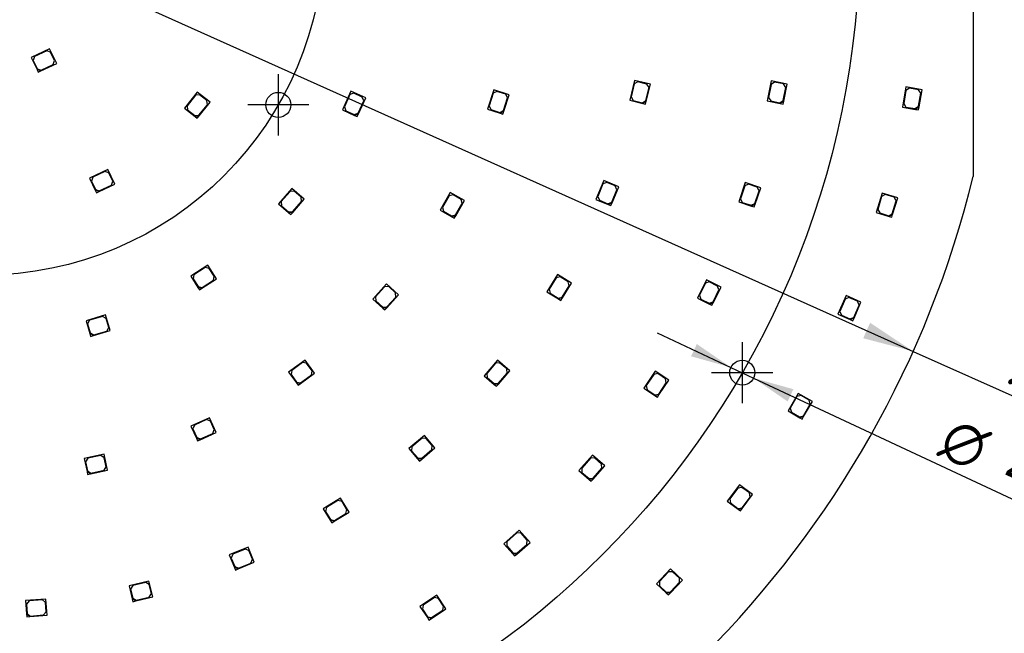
# Model space of a CAD drawing. Header units: millimetres. Extents: x 7 to 819, y 6 to 587.
# Tile 5 of 10: x 374 to 543, y 211 to 316. Entities that reach past the tile are written whole.
import ezdxf
from ezdxf.enums import TextEntityAlignment as Align
from ezdxf.lldxf.tags import DXFTag

# ---------------------------------------------------------------- set-up
doc = ezdxf.new("R2010")
doc.units = ezdxf.units.MM
doc.layers.add('Default', color=7, linetype='Continuous')
doc.layers.add('RDLED_350MM_4000', color=7, linetype='Continuous')
doc.styles.add('SEACAD_Arial', font='arial.ttf')
doc.styles.add('SEACAD_Solid_Edge_ANSI1_Symbols', font='semeca1.ttf')
tags = doc.linetypes.add('CENTER2', pattern=[28.575, 19.05, -3.175, 3.175, -3.175]).pattern_tags.tags
tags[10:11] = [DXFTag(74, 4), DXFTag(75, 0), DXFTag(340, '0'), DXFTag(46, 0.0), DXFTag(50, 0.0), DXFTag(44, 0.0), DXFTag(45, 0.0)]
tags[8:9] = [DXFTag(74, 4), DXFTag(75, 0), DXFTag(340, '0'), DXFTag(46, 0.0), DXFTag(50, 0.0), DXFTag(44, 0.0), DXFTag(45, 0.0)]
tags[6:7] = [DXFTag(74, 4), DXFTag(75, 0), DXFTag(340, '0'), DXFTag(46, 0.0), DXFTag(50, 0.0), DXFTag(44, 0.0), DXFTag(45, 0.0)]
tags[4:5] = [DXFTag(74, 4), DXFTag(75, 0), DXFTag(340, '0'), DXFTag(46, 0.0), DXFTag(50, 0.0), DXFTag(44, 0.0), DXFTag(45, 0.0)]
tags = doc.linetypes.add('HIDDEN2', pattern=[4.7625, 3.175, -1.5875]).pattern_tags.tags
tags[6:7] = [DXFTag(74, 4), DXFTag(75, 0), DXFTag(340, '0'), DXFTag(46, 0.0), DXFTag(50, 0.0), DXFTag(44, 0.0), DXFTag(45, 0.0)]
tags[4:5] = [DXFTag(74, 4), DXFTag(75, 0), DXFTag(340, '0'), DXFTag(46, 0.0), DXFTag(50, 0.0), DXFTag(44, 0.0), DXFTag(45, 0.0)]
doc.dimstyles.new('ISO', dxfattribs={"dimtxt": 7, "dimasz": 7, "dimexe": 3.5, "dimexo": 0, "dimgap": 1.75, "dimtad": 1, "dimtxsty": 'SEACAD_Arial', "dimblk1": '_SE_FILLED', "dimblk2": '_SE_FILLED', "dimsah": 1, "dimcen": 3.5, "dimadec": 0, "dimazin": 0, "dimtfac": 0.5, "dimtdec": 3, "dimtmove": 0, "dimatfit": 3, "dimfxl": 1, "dimarcsym": 0})

# ---------------------------------------------------------------- blocks, each defined once
blk = doc.blocks.new('SEANNOT_GROUP')
at = {"layer": 'Default', "color": 7, "linetype": 'CENTER2'}
for p, q in [((498.01, 260.66), (498.01, 250.16)), ((503.26, 255.41), (492.76, 255.41))]:
    blk.add_line(p, q, dxfattribs=at)
blk = doc.blocks.new('SEANNOT_GROUP7')
at = {"layer": 'Default', "color": 7, "linetype": 'CENTER2'}
for p, q in [((418.34, 306.66), (418.34, 296.16)), ((423.59, 301.41), (413.09, 301.41))]:
    blk.add_line(p, q, dxfattribs=at)
blk = doc.blocks.new('SE')
at = {"layer": 'RDLED_350MM_4000', "color": 7, "linetype": 'Continuous'}
for p, q in [((537.68, 372.19), (537.68, 289.12)), ((379.06, 311.05), (375.91, 309.53)), ((375.91, 309.53), (376.9, 307.46)), ((376.49, 309.7), (376.26, 309.04)), ((378.56, 310.7), (376.49, 309.7)), ((379.23, 310.47), (378.56, 310.7)), ((380.28, 308.53), (379.06, 311.05)), ((379.92, 309.03), (379.23, 310.47)), ((376.26, 309.04), (376.95, 307.6)), ((377.57, 307.23), (380.28, 308.53)), ((377.62, 307.36), (379.69, 308.36)), ((379.69, 308.36), (379.92, 309.03)), ((376.9, 307.46), (377.12, 307.01)), ((377.57, 307.23), (376.9, 307.46)), ((376.95, 307.6), (377.62, 307.36)), ((377.12, 307.01), (377.57, 307.23)), ((479.52, 305.6), (478.7, 302.2)), ((479.48, 305), (478.94, 302.76)), ((480.08, 305.37), (479.48, 305)), ((482.24, 304.95), (479.52, 305.6)), ((481.64, 304.99), (480.08, 305.37)), ((481.47, 302.15), (482.01, 304.39)), ((481.54, 302.03), (482.24, 304.95)), ((482.01, 304.39), (481.64, 304.99)), ((502.98, 305.53), (502.29, 302.09)), ((502.96, 304.92), (502.51, 302.66)), ((503.54, 305.31), (502.96, 304.92)), ((505.72, 304.98), (502.98, 305.53)), ((505.11, 305), (503.54, 305.31)), ((505.06, 302.16), (505.51, 304.41)), ((505.51, 304.41), (505.11, 305)), ((505.14, 302.04), (505.72, 304.98)), ((526.14, 304.49), (525.53, 301.04)), ((528.9, 304), (526.14, 304.49)), ((404.42, 303.59), (402.24, 300.86)), ((404.12, 303.06), (402.69, 301.26)), ((404.83, 303.14), (404.12, 303.06)), ((406.61, 301.85), (404.42, 303.59)), ((406.08, 302.14), (404.83, 303.14)), ((430.81, 303.75), (429.35, 300.57)), ((430.65, 303.16), (429.69, 301.07)), ((431.31, 303.41), (430.65, 303.16)), ((433.35, 302.59), (430.81, 303.75)), ((432.77, 302.74), (431.31, 303.41)), ((433.01, 302.08), (432.77, 302.74)), ((455.34, 304.01), (454.25, 300.68)), ((455.25, 303.41), (454.53, 301.22)), ((455.88, 303.73), (455.25, 303.41)), ((458, 303.15), (455.34, 304.01)), ((457.4, 303.24), (455.88, 303.73)), ((457.07, 300.3), (458, 303.15)), ((457.72, 302.61), (457.4, 303.24)), ((478.94, 302.76), (479.31, 302.16)), ((526.14, 303.88), (525.74, 301.62)), ((526.72, 304.29), (526.14, 303.88)), ((528.29, 304.01), (526.72, 304.29)), ((528.7, 303.43), (528.29, 304.01)), ((528.3, 301.17), (528.7, 303.43)), ((528.38, 301.05), (528.9, 304)), ((402.69, 301.26), (402.77, 300.56)), ((404.72, 299.64), (406.16, 301.44)), ((404.74, 299.5), (406.61, 301.85)), ((406.16, 301.44), (406.08, 302.14)), ((429.69, 301.07), (429.94, 300.41)), ((432.06, 299.99), (433.01, 302.08)), ((432.11, 299.86), (433.35, 302.59)), ((454.53, 301.22), (454.86, 300.59)), ((457.01, 300.42), (457.72, 302.61)), ((478.7, 302.2), (480.94, 301.66)), ((479.31, 302.16), (480.87, 301.78)), ((480.87, 301.78), (481.47, 302.15)), ((481.54, 302.03), (480.94, 301.66)), ((480.94, 301.66), (481.43, 301.55)), ((481.43, 301.55), (481.54, 302.03)), ((502.29, 302.09), (504.55, 301.65)), ((502.51, 302.66), (502.9, 302.08)), ((502.9, 302.08), (504.47, 301.76)), ((504.47, 301.76), (505.06, 302.16)), ((505.14, 302.04), (504.55, 301.65)), ((504.55, 301.65), (505.04, 301.55)), ((505.04, 301.55), (505.14, 302.04)), ((525.53, 301.04), (527.8, 300.64)), ((525.74, 301.62), (526.14, 301.04)), ((526.14, 301.04), (527.72, 300.76)), ((527.72, 300.76), (528.3, 301.17)), ((528.38, 301.05), (527.8, 300.64)), ((528.29, 300.56), (528.38, 301.05)), ((402.24, 300.86), (404.04, 299.42)), ((402.77, 300.56), (404.02, 299.56)), ((404.02, 299.56), (404.72, 299.64)), ((404.74, 299.5), (404.04, 299.42)), ((404.04, 299.42), (404.43, 299.11)), ((404.43, 299.11), (404.74, 299.5)), ((429.35, 300.57), (431.44, 299.61)), ((429.94, 300.41), (431.39, 299.74)), ((431.39, 299.74), (432.06, 299.99)), ((432.11, 299.86), (431.44, 299.61)), ((431.44, 299.61), (431.9, 299.4)), ((431.9, 299.4), (432.11, 299.86)), ((454.25, 300.68), (456.44, 299.97)), ((454.86, 300.59), (456.38, 300.1)), ((456.38, 300.1), (457.01, 300.42)), ((457.07, 300.3), (456.44, 299.97)), ((456.44, 299.97), (456.92, 299.82)), ((456.92, 299.82), (457.07, 300.3)), ((527.8, 300.64), (528.29, 300.56)), ((389.04, 290.33), (385.89, 288.81)), ((388.54, 289.98), (386.47, 288.98)), ((389.21, 289.75), (388.54, 289.98)), ((390.25, 287.81), (389.04, 290.33)), ((389.9, 288.3), (389.21, 289.75)), ((385.89, 288.81), (386.88, 286.74)), ((386.47, 288.98), (386.24, 288.31)), ((386.24, 288.31), (386.93, 286.87)), ((387.55, 286.51), (390.25, 287.81)), ((387.6, 286.64), (389.67, 287.64)), ((389.67, 287.64), (389.9, 288.3)), ((474.22, 288.42), (472.88, 285.18)), ((474.09, 287.82), (473.21, 285.7)), ((474.74, 288.09), (474.09, 287.82)), ((476.81, 287.34), (474.22, 288.42)), ((476.22, 287.48), (474.74, 288.09)), ((476.49, 286.83), (476.22, 287.48)), ((498.54, 288.08), (497.41, 284.77)), ((498.44, 287.48), (497.7, 285.3)), ((499.07, 287.79), (498.44, 287.48)), ((501.19, 287.18), (498.54, 288.08)), ((500.59, 287.28), (499.07, 287.79)), ((386.88, 286.74), (387.1, 286.29)), ((387.55, 286.51), (386.88, 286.74)), ((386.93, 286.87), (387.6, 286.64)), ((387.1, 286.29), (387.55, 286.51)), ((420.67, 287.05), (418.38, 284.41)), ((420.35, 286.54), (418.84, 284.8)), ((421.06, 286.59), (420.35, 286.54)), ((422.78, 285.22), (420.67, 287.05)), ((422.27, 285.54), (421.06, 286.59)), ((447.88, 286.37), (446.13, 283.34)), ((447.67, 285.8), (446.52, 283.81)), ((448.35, 285.98), (447.67, 285.8)), ((450.31, 284.97), (447.88, 286.37)), ((449.74, 285.18), (448.35, 285.98)), ((475.61, 284.7), (476.49, 286.83)), ((475.66, 284.57), (476.81, 287.34)), ((500.16, 284.47), (500.9, 286.65)), ((500.23, 284.34), (501.19, 287.18)), ((500.9, 286.65), (500.59, 287.28)), ((522.03, 286.27), (521.03, 282.92)), ((522.58, 286), (521.96, 285.67)), ((524.72, 285.47), (522.03, 286.27)), ((524.11, 285.54), (522.58, 286)), ((418.38, 284.41), (420.11, 282.9)), ((418.84, 284.8), (418.9, 284.09)), ((418.9, 284.09), (420.1, 283.04)), ((420.81, 283.09), (422.32, 284.83)), ((420.82, 282.95), (422.78, 285.22)), ((422.32, 284.83), (422.27, 285.54)), ((448.77, 282.51), (449.92, 284.5)), ((448.81, 282.37), (450.31, 284.97)), ((449.92, 284.5), (449.74, 285.18)), ((472.88, 285.18), (475.01, 284.3)), ((473.21, 285.7), (473.48, 285.05)), ((473.48, 285.05), (474.96, 284.43)), ((474.96, 284.43), (475.61, 284.7)), ((475.66, 284.57), (475.01, 284.3)), ((475.01, 284.3), (475.47, 284.11)), ((475.47, 284.11), (475.66, 284.57)), ((497.41, 284.77), (499.59, 284.03)), ((497.7, 285.3), (498.01, 284.67)), ((498.01, 284.67), (499.53, 284.16)), ((499.53, 284.16), (500.16, 284.47)), ((500.23, 284.34), (499.59, 284.03)), ((500.06, 283.87), (500.23, 284.34)), ((521.96, 285.67), (521.3, 283.46)), ((523.79, 282.72), (524.45, 284.92)), ((523.85, 282.59), (524.72, 285.47)), ((524.45, 284.92), (524.11, 285.54)), ((420.1, 283.04), (420.81, 283.09)), ((420.82, 282.95), (420.11, 282.9)), ((420.11, 282.9), (420.49, 282.58)), ((420.49, 282.58), (420.82, 282.95)), ((446.13, 283.34), (448.12, 282.19)), ((446.52, 283.81), (446.7, 283.13)), ((446.7, 283.13), (448.09, 282.33)), ((448.09, 282.33), (448.77, 282.51)), ((499.59, 284.03), (500.06, 283.87)), ((521.03, 282.92), (523.23, 282.26)), ((521.3, 283.46), (521.63, 282.84)), ((521.63, 282.84), (523.17, 282.38)), ((523.17, 282.38), (523.79, 282.72)), ((523.85, 282.59), (523.23, 282.26)), ((523.71, 282.12), (523.85, 282.59)), ((448.81, 282.37), (448.12, 282.19)), ((448.12, 282.19), (448.56, 281.94)), ((448.56, 281.94), (448.81, 282.37)), ((523.23, 282.26), (523.71, 282.12)), ((406.24, 273.89), (403.29, 272)), ((405.79, 273.48), (403.85, 272.24)), ((406.48, 273.33), (405.79, 273.48)), ((407.75, 271.54), (406.24, 273.89)), ((407.34, 271.99), (406.48, 273.33)), ((466.3, 272.27), (464.48, 269.28)), ((468.69, 270.81), (466.3, 272.27)), ((403.29, 272), (404.54, 270.06)), ((403.85, 272.24), (403.7, 271.55)), ((403.7, 271.55), (404.57, 270.2)), ((405.23, 269.91), (407.75, 271.54)), ((405.26, 270.05), (407.19, 271.3)), ((407.19, 271.3), (407.34, 271.99)), ((436.92, 270.66), (434.58, 268.06)), ((439, 268.79), (436.92, 270.66)), ((466.08, 271.71), (464.87, 269.74)), ((466.76, 271.87), (466.08, 271.71)), ((468.13, 271.03), (466.76, 271.87)), ((467.12, 268.25), (468.69, 270.81)), ((468.29, 270.35), (468.13, 271.03)), ((491.86, 271.37), (490.31, 268.23)), ((491.69, 270.78), (490.67, 268.72)), ((492.36, 271.01), (491.69, 270.78)), ((494.37, 270.13), (491.86, 271.37)), ((493.79, 270.3), (492.36, 271.01)), ((404.54, 270.06), (404.81, 269.64)), ((405.23, 269.91), (404.54, 270.06)), ((404.57, 270.2), (405.26, 270.05)), ((404.81, 269.64), (405.23, 269.91)), ((436.59, 270.15), (435.05, 268.44)), ((437.3, 270.19), (436.59, 270.15)), ((438.49, 269.12), (437.3, 270.19)), ((438.53, 268.41), (438.49, 269.12)), ((464.48, 269.28), (466.44, 268.08)), ((464.87, 269.74), (465.04, 269.06)), ((465.04, 269.06), (466.4, 268.22)), ((467.09, 268.39), (468.29, 270.35)), ((493, 267.57), (494.02, 269.63)), ((493.05, 267.44), (494.37, 270.13)), ((494.02, 269.63), (493.79, 270.3)), ((434.58, 268.06), (436.29, 266.52)), ((435.05, 268.44), (435.09, 267.74)), ((435.09, 267.74), (436.28, 266.66)), ((436.99, 266.56), (439, 268.79)), ((436.99, 266.7), (438.53, 268.41)), ((466.4, 268.22), (467.09, 268.39)), ((467.12, 268.25), (466.44, 268.08)), ((466.44, 268.08), (466.86, 267.82)), ((466.86, 267.82), (467.12, 268.25)), ((490.31, 268.23), (492.38, 267.21)), ((490.67, 268.72), (490.9, 268.05)), ((490.9, 268.05), (492.33, 267.34)), ((492.33, 267.34), (493, 267.57)), ((493.05, 267.44), (492.38, 267.21)), ((492.38, 267.21), (492.82, 266.99)), ((492.82, 266.99), (493.05, 267.44)), ((515.84, 268.65), (514.45, 265.44)), ((515.69, 268.06), (514.78, 265.95)), ((516.35, 268.32), (515.69, 268.06)), ((518.41, 267.54), (515.84, 268.65)), ((517.82, 267.69), (516.35, 268.32)), ((517.22, 264.79), (518.41, 267.54)), ((518.08, 267.03), (517.82, 267.69)), ((436.28, 266.66), (436.99, 266.7)), ((436.99, 266.56), (436.29, 266.52)), ((436.29, 266.52), (436.66, 266.19)), ((436.66, 266.19), (436.99, 266.56)), ((514.78, 265.95), (515.04, 265.29)), ((517.17, 264.92), (518.08, 267.03)), ((388.68, 265.33), (385.33, 264.34)), ((385.33, 264.34), (385.97, 262.13)), ((385.93, 264.41), (385.59, 263.79)), ((385.59, 263.79), (386.04, 262.26)), ((388.14, 265.06), (385.93, 264.41)), ((388.76, 264.72), (388.14, 265.06)), ((389.47, 262.64), (388.68, 265.33)), ((389.21, 263.19), (388.76, 264.72)), ((514.45, 265.44), (516.56, 264.53)), ((515.04, 265.29), (516.51, 264.66)), ((516.51, 264.66), (517.17, 264.92)), ((517.22, 264.79), (516.56, 264.53)), ((516.56, 264.53), (517.02, 264.33)), ((517.02, 264.33), (517.22, 264.79)), ((385.97, 262.13), (386.11, 261.65)), ((386.59, 261.8), (385.97, 262.13)), ((386.04, 262.26), (386.66, 261.92)), ((386.59, 261.8), (389.47, 262.64)), ((386.66, 261.92), (388.87, 262.57)), ((388.87, 262.57), (389.21, 263.19)), ((386.11, 261.65), (386.59, 261.8)), ((422.93, 257.58), (420.1, 255.52)), ((422.51, 257.14), (420.65, 255.79)), ((423.21, 257.03), (422.51, 257.14)), ((424.58, 255.31), (422.93, 257.58)), ((424.15, 255.74), (423.21, 257.03)), ((455.96, 257.56), (453.68, 254.9)), ((455.64, 257.04), (454.15, 255.29)), ((456.35, 257.09), (455.64, 257.04)), ((458.09, 255.74), (455.96, 257.56)), ((457.56, 256.05), (456.35, 257.09)), ((420.1, 255.52), (421.45, 253.66)), ((420.65, 255.79), (420.54, 255.09)), ((424.04, 255.04), (424.15, 255.74)), ((456.13, 253.6), (457.62, 255.35)), ((456.14, 253.46), (458.09, 255.74)), ((457.62, 255.35), (457.56, 256.05)), ((483.06, 255.66), (481.12, 252.75)), ((485.39, 254.11), (483.06, 255.66)), ((420.54, 255.09), (421.48, 253.8)), ((421.45, 253.66), (421.75, 253.26)), ((422.15, 253.55), (421.45, 253.66)), ((421.48, 253.8), (422.18, 253.69)), ((422.15, 253.55), (424.58, 255.31)), ((422.18, 253.69), (424.04, 255.04)), ((453.68, 254.9), (455.43, 253.4)), ((454.15, 255.29), (454.2, 254.58)), ((454.2, 254.58), (455.42, 253.55)), ((482.81, 255.11), (481.53, 253.2)), ((483.5, 255.25), (482.81, 255.11)), ((484.83, 254.36), (483.5, 255.25)), ((483.69, 251.75), (484.97, 253.66)), ((483.72, 251.61), (485.39, 254.11)), ((484.97, 253.66), (484.83, 254.36)), ((421.75, 253.26), (422.15, 253.55)), ((455.42, 253.55), (456.13, 253.6)), ((456.14, 253.46), (455.43, 253.4)), ((455.43, 253.4), (455.81, 253.08)), ((455.81, 253.08), (456.14, 253.46)), ((481.12, 252.75), (483.03, 251.48)), ((481.53, 253.2), (481.67, 252.5)), ((481.67, 252.5), (483, 251.61)), ((483, 251.61), (483.69, 251.75)), ((483.72, 251.61), (483.03, 251.48)), ((483.03, 251.48), (483.44, 251.2)), ((483.44, 251.2), (483.72, 251.61)), ((507.64, 251.87), (505.89, 248.84)), ((507.42, 251.3), (506.27, 249.31)), ((508.11, 251.48), (507.42, 251.3)), ((510.06, 250.47), (507.64, 251.87)), ((509.49, 250.68), (508.11, 251.48)), ((508.56, 247.87), (510.06, 250.47)), ((509.67, 250), (509.49, 250.68)), ((505.89, 248.84), (507.88, 247.69)), ((506.27, 249.31), (506.46, 248.63)), ((506.46, 248.63), (507.84, 247.83)), ((508.52, 248.01), (509.67, 250)), ((406.53, 247.69), (403.34, 246.26)), ((406.03, 247.35), (403.92, 246.42)), ((406.69, 247.1), (406.03, 247.35)), ((407.67, 245.13), (406.53, 247.69)), ((407.34, 245.64), (406.69, 247.1)), ((507.84, 247.83), (508.52, 248.01)), ((508.56, 247.87), (507.88, 247.69)), ((507.88, 247.69), (508.31, 247.44)), ((508.31, 247.44), (508.56, 247.87)), ((403.34, 246.26), (404.27, 244.16)), ((403.92, 246.42), (403.67, 245.76)), ((403.67, 245.76), (404.32, 244.29)), ((407.08, 244.98), (407.34, 245.64)), ((404.27, 244.16), (404.47, 243.7)), ((404.93, 243.91), (404.27, 244.16)), ((404.32, 244.29), (404.98, 244.04)), ((404.47, 243.7), (404.93, 243.91)), ((404.93, 243.91), (407.67, 245.13)), ((404.98, 244.04), (407.08, 244.98)), ((443.44, 244.65), (440.77, 242.38)), ((443.04, 244.18), (441.29, 242.69)), ((443.75, 244.13), (443.04, 244.18)), ((445.25, 242.52), (443.44, 244.65)), ((444.79, 242.91), (443.75, 244.13)), ((440.77, 242.38), (442.27, 240.63)), ((441.29, 242.69), (441.24, 241.98)), ((441.24, 241.98), (442.28, 240.77)), ((442.97, 240.57), (445.25, 242.52)), ((442.98, 240.71), (444.73, 242.21)), ((444.73, 242.21), (444.79, 242.91)), ((388.43, 241.42), (385.01, 240.69)), ((385.01, 240.69), (385.49, 238.44)), ((385.62, 240.72), (385.23, 240.13)), ((385.23, 240.13), (385.57, 238.56)), ((387.87, 241.2), (385.62, 240.72)), ((388.46, 240.81), (387.87, 241.2)), ((389.02, 238.68), (388.43, 241.42)), ((388.79, 239.25), (388.46, 240.81)), ((442.27, 240.63), (442.59, 240.25)), ((442.97, 240.57), (442.27, 240.63)), ((442.28, 240.77), (442.98, 240.71)), ((442.59, 240.25), (442.97, 240.57)), ((472.28, 241.24), (469.98, 238.61)), ((471.96, 240.73), (470.45, 239)), ((472.67, 240.77), (471.96, 240.73)), ((474.39, 239.4), (472.28, 241.24)), ((473.87, 239.72), (472.67, 240.77)), ((385.49, 238.44), (385.59, 237.95)), ((386.08, 238.06), (385.49, 238.44)), ((385.57, 238.56), (386.16, 238.18)), ((386.08, 238.06), (389.02, 238.68)), ((386.16, 238.18), (388.41, 238.65)), ((388.41, 238.65), (388.79, 239.25)), ((469.98, 238.61), (471.71, 237.1)), ((470.45, 239), (470.49, 238.29)), ((472.4, 237.28), (473.92, 239.01)), ((472.41, 237.14), (474.39, 239.4)), ((473.92, 239.01), (473.87, 239.72)), ((385.59, 237.95), (386.08, 238.06)), ((470.49, 238.29), (471.7, 237.24)), ((471.7, 237.24), (472.4, 237.28)), ((472.41, 237.14), (471.71, 237.1)), ((471.71, 237.1), (472.08, 236.77)), ((472.08, 236.77), (472.41, 237.14)), ((497.54, 236.16), (495.45, 233.35)), ((497.27, 235.61), (495.89, 233.77)), ((497.97, 235.72), (497.27, 235.61)), ((499.79, 234.48), (497.54, 236.16)), ((499.25, 234.76), (497.97, 235.72)), ((429.05, 233.86), (426.06, 232.03)), ((428.59, 233.46), (426.63, 232.26)), ((429.28, 233.29), (428.59, 233.46)), ((430.51, 231.47), (429.05, 233.86)), ((495.89, 233.77), (495.99, 233.07)), ((497.98, 232.22), (499.35, 234.06)), ((498, 232.08), (499.79, 234.48)), ((499.35, 234.06), (499.25, 234.76)), ((426.06, 232.03), (427.27, 230.07)), ((426.63, 232.26), (426.46, 231.57)), ((430.11, 231.93), (429.28, 233.29)), ((429.95, 231.24), (430.11, 231.93)), ((495.45, 233.35), (497.3, 231.97)), ((495.99, 233.07), (497.28, 232.11)), ((497.28, 232.11), (497.98, 232.22)), ((498, 232.08), (497.3, 231.97)), ((497.3, 231.97), (497.7, 231.68)), ((497.7, 231.68), (498, 232.08)), ((426.46, 231.57), (427.3, 230.2)), ((427.27, 230.07), (427.53, 229.64)), ((427.95, 229.9), (427.27, 230.07)), ((427.3, 230.2), (427.99, 230.04)), ((427.95, 229.9), (430.51, 231.47)), ((427.99, 230.04), (429.95, 231.24)), ((427.53, 229.64), (427.95, 229.9)), ((459.72, 228.36), (457.09, 226.05)), ((461.57, 226.25), (459.72, 228.36)), ((459.33, 227.89), (457.61, 226.37)), ((460.04, 227.84), (459.33, 227.89)), ((461.09, 226.64), (460.04, 227.84)), ((461.05, 225.93), (461.09, 226.64)), ((413.15, 225.45), (409.92, 224.11)), ((412.63, 225.13), (410.51, 224.25)), ((413.29, 224.86), (412.63, 225.13)), ((414.22, 222.86), (413.15, 225.45)), ((457.09, 226.05), (458.6, 224.32)), ((457.61, 226.37), (457.56, 225.66)), ((457.56, 225.66), (458.61, 224.46)), ((459.31, 224.27), (461.57, 226.25)), ((459.32, 224.41), (461.05, 225.93)), ((409.92, 224.11), (410.8, 221.98)), ((410.51, 224.25), (410.24, 223.59)), ((410.24, 223.59), (410.85, 222.11)), ((413.9, 223.38), (413.29, 224.86)), ((413.63, 222.72), (413.9, 223.38)), ((458.6, 224.32), (458.93, 223.94)), ((459.31, 224.27), (458.6, 224.32)), ((458.61, 224.46), (459.32, 224.41)), ((458.93, 223.94), (459.31, 224.27)), ((410.8, 221.98), (410.99, 221.52)), ((411.45, 221.71), (410.8, 221.98)), ((410.85, 222.11), (411.5, 221.84)), ((410.99, 221.52), (411.45, 221.71)), ((411.45, 221.71), (414.22, 222.86)), ((411.5, 221.84), (413.63, 222.72)), ((485.69, 221.72), (483.29, 219.17)), ((487.73, 219.8), (485.69, 221.72)), ((485.36, 221.21), (483.78, 219.54)), ((486.06, 221.23), (485.36, 221.21)), ((487.23, 220.14), (486.06, 221.23)), ((487.25, 219.43), (487.23, 220.14)), ((396.13, 219.63), (392.73, 218.81)), ((392.73, 218.81), (393.27, 216.58)), ((393.34, 218.86), (392.97, 218.25)), ((392.97, 218.25), (393.34, 216.7)), ((395.57, 219.39), (393.34, 218.86)), ((396.18, 219.02), (395.57, 219.39)), ((396.79, 216.91), (396.13, 219.63)), ((396.55, 217.47), (396.18, 219.02)), ((483.29, 219.17), (484.97, 217.59)), ((483.78, 219.54), (483.8, 218.83)), ((483.8, 218.83), (484.96, 217.73)), ((485.67, 217.61), (487.73, 219.8)), ((485.67, 217.76), (487.25, 219.43)), ((378.41, 216.55), (374.92, 216.27)), ((378.63, 213.75), (378.41, 216.55)), ((393.27, 216.58), (393.38, 216.09)), ((393.87, 216.21), (393.27, 216.58)), ((393.34, 216.7), (393.94, 216.33)), ((393.87, 216.21), (396.79, 216.91)), ((393.94, 216.33), (396.18, 216.86)), ((396.18, 216.86), (396.55, 217.47)), ((445.58, 217.22), (442.67, 215.27)), ((445.14, 216.8), (443.22, 215.52)), ((445.83, 216.66), (445.14, 216.8)), ((447.13, 214.89), (445.58, 217.22)), ((446.72, 215.33), (445.83, 216.66)), ((484.96, 217.73), (485.67, 217.76)), ((485.67, 217.61), (484.97, 217.59)), ((484.97, 217.59), (485.33, 217.25)), ((485.33, 217.25), (485.67, 217.61)), ((374.92, 216.27), (375.11, 213.98)), ((375.53, 216.22), (375.07, 215.68)), ((375.07, 215.68), (375.2, 214.09)), ((377.82, 216.4), (375.53, 216.22)), ((378.36, 215.94), (377.82, 216.4)), ((378.49, 214.34), (378.36, 215.94)), ((393.38, 216.09), (393.87, 216.21)), ((442.67, 215.27), (443.95, 213.36)), ((443.22, 215.52), (443.09, 214.83)), ((443.09, 214.83), (443.97, 213.5)), ((444.64, 213.22), (447.13, 214.89)), ((446.58, 214.64), (446.72, 215.33)), ((375.11, 213.98), (375.14, 213.48)), ((375.64, 213.52), (375.11, 213.98)), ((375.14, 213.48), (375.64, 213.52)), ((375.2, 214.09), (375.73, 213.63)), ((375.64, 213.52), (378.63, 213.75)), ((375.73, 213.63), (378.03, 213.81)), ((378.03, 213.81), (378.49, 214.34)), ((443.95, 213.36), (444.22, 212.94)), ((444.64, 213.22), (443.95, 213.36)), ((443.97, 213.5), (444.67, 213.36)), ((444.22, 212.94), (444.64, 213.22)), ((444.67, 213.36), (446.58, 214.64))]:
    blk.add_line(p, q, dxfattribs=at)
for centre in [(418.34, 301.41), (498.01, 255.41)]:
    blk.add_circle(centre, 2.15, dxfattribs=at)
blk.add_arc((367.68, 330.66), 175, 283.7291, 346.2709, dxfattribs=at)
blk = doc.blocks.new('DMBLK18')
at = {"layer": 'Default', "linetype": 'Continuous'}
for points in [[(147.93, 493.66), (150.26, 493.66), (149.1, 500.66)], [(147.93, 167.66), (149.1, 160.66), (150.26, 167.66)]]:
    blk.add_hatch(color=7, dxfattribs=at).paths.add_polyline_path(points)
at = {"layer": 'Default', "color": 7, "linetype": 'Continuous'}
for p, q in [((326.14, 500.66), (145.6, 500.66)), ((149.1, 500.66), (149.1, 160.66)), ((326.14, 160.66), (145.6, 160.66))]:
    blk.add_line(p, q, dxfattribs=at)
at = {"layer": 'Default', "color": 7, "linetype": 'Continuous', "style": 'SEACAD_Arial'}
blk.add_text('340', height=7, rotation=90, dxfattribs=at).set_placement((140.35, 322.44), align=Align.TOP_LEFT)
blk = doc.blocks.new('_SE_FILLED')
at = {"color": 0}
blk.add_line((0, 0), (-1, 0), dxfattribs=at)
blk.add_solid([(0, 0), (-1, -0.1665), (-1, 0.1665), (0, 0)], dxfattribs=at)
blk = doc.blocks.new('DMBLK19')
at = {"layer": 'Default', "linetype": 'Continuous'}
for points in [[(216.57, 399.98), (207.98, 402.23), (215.37, 397.32)], [(519.98, 263.99), (518.79, 261.33), (527.37, 259.08)]]:
    blk.add_hatch(color=7, dxfattribs=at).paths.add_polyline_path(points)
at = {"layer": 'Default', "color": 7, "linetype": 'Continuous'}
for p, q in [((207.98, 402.23), (527.37, 259.08)), ((527.37, 259.08), (578.13, 236.33))]:
    blk.add_line(p, q, dxfattribs=at)
for s, style, p in [('O', 'SEACAD_Solid_Edge_ANSI1_Symbols', (547.38, 262.1)), ('350', 'SEACAD_Arial', (561.06, 255.97))]:
    blk.add_text(s, height=8.75, rotation=335.8579, dxfattribs=dict(at, style=style)).set_placement(p, align=Align.TOP_LEFT)
blk = doc.blocks.new('DMBLK22')
at = {"layer": 'Default', "linetype": 'Continuous'}
for points in [[(490.22, 260.34), (489.23, 258.23), (496.07, 256.32)], [(506.8, 252.58), (499.96, 254.49), (505.81, 250.47)]]:
    blk.add_hatch(color=7, dxfattribs=at).paths.add_polyline_path(points)
at = {"layer": 'Default', "color": 7, "linetype": 'Continuous'}
for p, q in [((483.39, 262.25), (499.96, 254.49)), ((499.96, 254.49), (575.65, 219.05))]:
    blk.add_line(p, q, dxfattribs=at)
for s, style, p in [('O', 'SEACAD_Solid_Edge_ANSI1_Symbols', (534.42, 248.02)), ('4,3', 'SEACAD_Arial', (545.28, 242.93)), ('(x9)', 'SEACAD_Arial', (562.12, 235.05))]:
    blk.add_text(s, height=7, rotation=334.907, dxfattribs=dict(at, style=style)).set_placement(p, align=Align.TOP_LEFT)

msp = doc.modelspace()

# ---------------------------------------------------------------- linework, layer by layer
at = {"layer": 'Default', "color": 7, "linetype": 'HIDDEN2'}
for radius in [150.5, 58.5]:
    msp.add_circle((367.678, 330.655), radius, dxfattribs=at)

# ---------------------------------------------------------------- block references
at = {"layer": 'Default'}
for name in ['SE', 'SEANNOT_GROUP7', 'SEANNOT_GROUP']:
    msp.add_blockref(name, (0, 0), dxfattribs=at)

# ---------------------------------------------------------------- dimensions: what is measured, and where the dimension line sits
at = {"layer": 'Default', "color": 7, "linetype": 'Continuous'}
dim = msp.add_linear_dim(base=(149.097, 500.655), p1=(409.211, 500.655), p2=(409.211, 160.655), angle=270, text='\\A1;<>', dimstyle='ISO', dxfattribs=at)
dim.commit()
dim.dimension.update_dxf_attribs({"geometry": 'DMBLK18', "text_midpoint": (149.097, 330.655), "dimtype": 161})
for p1, p2, text, override, picture, middle in [((207.984, 402.23), (527.371, 259.08), '\\A1;<>', {"dimtxt": 8.75, "dimasz": 8.75, "dimexe": 4.375, "dimgap": 2.1875, "dimcen": 4.375, "dimtmove": 1, "dimtolj": 1}, 'DMBLK19', (540.108, 253.371)), ((496.067, 256.317), (499.962, 254.493), '\\A1;<> (x9)', {"dimtmove": 1, "dimtolj": 1}, 'DMBLK22', (528.491, 241.133))]:
    dim = msp.add_diameter_dim_2p(p1=p1, p2=p2, text=text, dimstyle='ISO', override=override, dxfattribs=at)
    dim.commit()
    dim.dimension.update_dxf_attribs({"geometry": picture, "text_midpoint": middle, "dimtype": 163})

doc.saveas('drawing.dxf')
